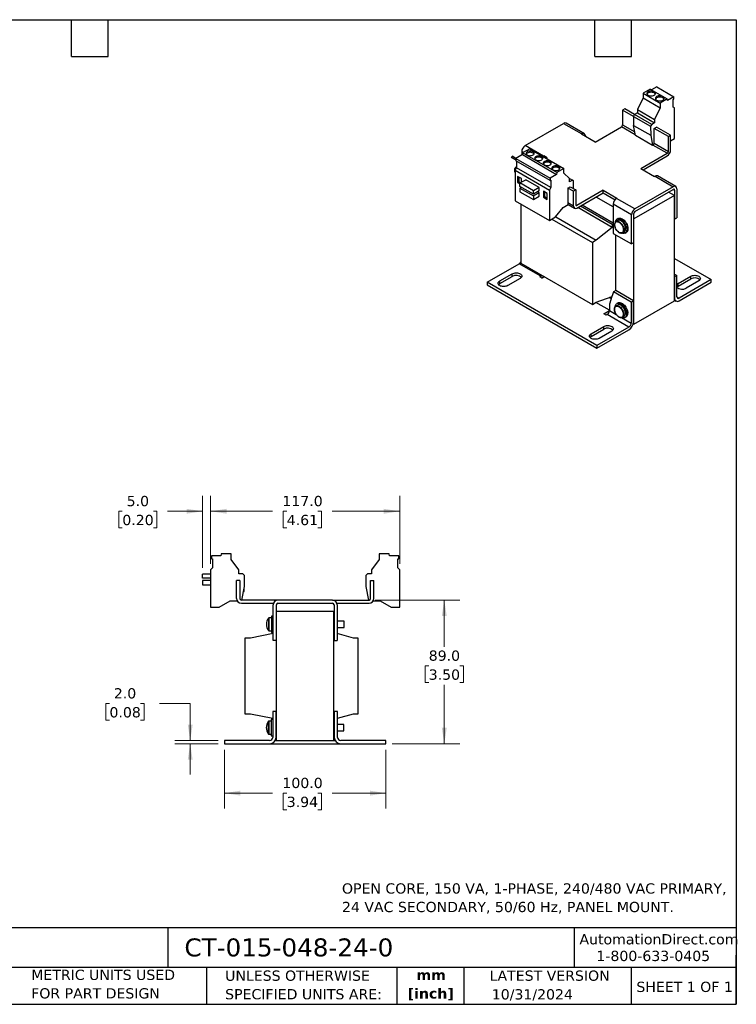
# Model space of a CAD drawing. Header units: millimetres. Extents: x 19 to 819, y 19 to 629.
# Tile 2 of 2: x 376 to 819, y 19 to 629. Entities that reach past the tile are written whole.
import ezdxf

# ---------------------------------------------------------------- set-up
doc = ezdxf.new("R2010")
doc.units = ezdxf.units.MM
doc.header["$LTSCALE"] = 3
doc.linetypes.add('SLD-Solid', pattern=[0])
doc.layers.add('TEXT', color=140, linetype='SLD-Solid', lineweight=25)
doc.styles.add('SLDTEXTSTYLE0', font='VERDANA.TTF')
doc.styles.add('SLDTEXTSTYLE1', font='VERDANAB.TTF')
doc.dimstyles.new('SLDDIMSTYLE0', dxfattribs={"dimtxt": 6.474023, "dimasz": 9.906, "dimexe": 0, "dimexo": 0.0625, "dimgap": 1.618506, "dimtad": 0, "dimtih": 1, "dimtoh": 1, "dimrnd": 1e-09, "dimzin": 4, "dimdsep": 46, "dimtxsty": 'SLDTEXTSTYLE0', "dimsah": 1, "dimcen": 0.09, "dimadec": 0, "dimazin": 1, "dimtfac": 1, "dimtofl": 0, "dimtmove": 0, "dimatfit": 3, "dimfxl": 0, "dimfrac": 2, "dimtolj": 1, "dimtzin": 12, "dimarcsym": 0})
doc.dimstyles.new('SLDDIMSTYLE2', dxfattribs={"dimtxt": 6.474023, "dimasz": 9.906, "dimexe": 0, "dimexo": 0.0625, "dimgap": 1.618506, "dimtad": 0, "dimtih": 1, "dimtoh": 1, "dimrnd": 1e-09, "dimzin": 4, "dimdsep": 46, "dimtxsty": 'SLDTEXTSTYLE0', "dimsah": 1, "dimcen": 0.09, "dimadec": 0, "dimazin": 1, "dimtfac": 1, "dimtmove": 0, "dimatfit": 0, "dimfxl": 0, "dimfrac": 2, "dimtolj": 1, "dimtzin": 12, "dimarcsym": 0})

# ---------------------------------------------------------------- blocks, each defined once
blk = doc.blocks.new('_D_2')
at = {"color": 7, "linetype": 'SLD-Solid', "lineweight": 0}
for p, q in [((502.35, 176.52), (502.35, 140.26)), ((602.35, 176.52), (602.35, 140.26)), ((502.35, 149.79), (532.18, 149.79)), ((540.95, 149.79), (538.78, 149.79)), ((538.78, 149.79), (538.78, 139.5)), ((560.19, 149.79), (562.36, 149.79)), ((562.36, 149.79), (562.36, 139.5)), ((602.35, 149.79), (568.96, 149.79)), ((538.78, 139.5), (540.95, 139.5)), ((562.36, 139.5), (560.19, 139.5))]:
    blk.add_line(p, q, dxfattribs=at)
at = {"color": 7, "linetype": 'SLD-Solid', "lineweight": 18}
for points in [[(502.35, 149.79), (512.26, 148.26), (512.26, 151.31)], [(602.35, 149.79), (592.45, 151.31), (592.45, 148.26)]]:
    blk.add_solid(points, dxfattribs=at)
at = {"color": 7, "linetype": 'SLD-Solid', "lineweight": 18, "char_height": 6.35, "attachment_point": 1, "style": 'SLDTEXTSTYLE0'}
for s, insert in [('100.0', (538.26, 159.3)), ('3.94', (540.95, 147.56))]:
    blk.add_mtext(s, dxfattribs=dict(at, insert=insert))
blk = doc.blocks.new('_D_3')
at = {"color": 7, "linetype": 'SLD-Solid', "lineweight": 0}
for p, q in [((431.24, 205.26), (429.07, 205.26)), ((429.07, 205.26), (429.07, 194.97)), ((450.48, 205.26), (452.66, 205.26)), ((452.66, 205.26), (452.66, 194.97)), ((462.16, 205.26), (481.21, 205.26)), ((481.21, 205.26), (481.21, 182.33)), ((429.07, 194.97), (431.24, 194.97)), ((452.66, 194.97), (450.48, 194.97)), ((498.54, 182.33), (471.68, 182.33)), ((498.54, 180.33), (471.68, 180.33)), ((481.21, 180.33), (481.21, 161.28))]:
    blk.add_line(p, q, dxfattribs=at)
at = {"color": 7, "linetype": 'SLD-Solid', "lineweight": 18}
for points in [[(481.21, 182.33), (482.73, 192.23), (479.68, 192.23)], [(481.21, 180.33), (479.68, 170.42), (482.73, 170.42)]]:
    blk.add_solid(points, dxfattribs=at)
at = {"color": 7, "linetype": 'SLD-Solid', "lineweight": 18, "char_height": 6.35, "attachment_point": 1, "style": 'SLDTEXTSTYLE0'}
for s, insert in [('2.0', (433.94, 214.77)), ('0.08', (431.24, 203.03))]:
    blk.add_mtext(s, dxfattribs=dict(at, insert=insert))
blk = doc.blocks.new('_D_4')
at = {"color": 7, "linetype": 'SLD-Solid', "lineweight": 0}
for p, q in [((595.66, 269.33), (647.96, 269.33)), ((638.43, 269.33), (638.43, 240.32)), ((628.81, 228.59), (626.64, 228.59)), ((626.64, 228.59), (626.64, 218.3)), ((648.05, 228.59), (650.23, 228.59)), ((650.23, 228.59), (650.23, 218.3)), ((626.64, 218.3), (628.81, 218.3)), ((638.43, 180.33), (638.43, 216.85)), ((650.23, 218.3), (648.05, 218.3)), ((606.16, 180.33), (647.96, 180.33))]:
    blk.add_line(p, q, dxfattribs=at)
at = {"color": 7, "linetype": 'SLD-Solid', "lineweight": 18}
for points in [[(638.43, 269.33), (636.91, 259.42), (639.96, 259.42)], [(638.43, 180.33), (639.96, 190.23), (636.91, 190.23)]]:
    blk.add_solid(points, dxfattribs=at)
at = {"color": 7, "linetype": 'SLD-Solid', "lineweight": 18, "char_height": 6.35, "attachment_point": 1, "style": 'SLDTEXTSTYLE0'}
for s, insert in [('89.0', (628.81, 238.1)), ('3.50', (628.81, 226.36))]:
    blk.add_mtext(s, dxfattribs=dict(at, insert=insert))
blk = doc.blocks.new('_D_5')
at = {"color": 7, "linetype": 'SLD-Solid', "lineweight": 0}
for p, q in [((493.85, 291.83), (493.85, 333.83)), ((610.85, 291.83), (610.85, 333.83)), ((493.85, 324.31), (532.18, 324.31)), ((540.95, 324.31), (538.78, 324.31)), ((538.78, 324.31), (538.78, 314.02)), ((560.19, 324.31), (562.36, 324.31)), ((562.36, 324.31), (562.36, 314.02)), ((610.85, 324.31), (568.96, 324.31)), ((538.78, 314.02), (540.95, 314.02)), ((562.36, 314.02), (560.19, 314.02))]:
    blk.add_line(p, q, dxfattribs=at)
at = {"color": 7, "linetype": 'SLD-Solid', "lineweight": 18}
for points in [[(493.85, 324.31), (503.76, 322.78), (503.76, 325.83)], [(610.85, 324.31), (600.95, 325.83), (600.95, 322.78)]]:
    blk.add_solid(points, dxfattribs=at)
at = {"color": 7, "linetype": 'SLD-Solid', "lineweight": 18, "char_height": 6.35, "attachment_point": 1, "style": 'SLDTEXTSTYLE0'}
for s, insert in [('117.0', (538.26, 333.82)), ('4.61', (540.95, 322.08))]:
    blk.add_mtext(s, dxfattribs=dict(at, insert=insert))
blk = doc.blocks.new('_D_6')
at = {"color": 7, "linetype": 'SLD-Solid', "lineweight": 0}
for p, q in [((488.85, 289.22), (488.85, 333.83)), ((493.85, 291.83), (493.85, 333.83)), ((439.19, 324.31), (437.02, 324.31)), ((437.02, 324.31), (437.02, 314.02)), ((458.43, 324.31), (460.6, 324.31)), ((460.6, 324.31), (460.6, 314.02)), ((488.85, 324.31), (467.2, 324.31)), ((493.85, 324.31), (512.9, 324.31)), ((437.02, 314.02), (439.19, 314.02)), ((460.6, 314.02), (458.43, 314.02))]:
    blk.add_line(p, q, dxfattribs=at)
at = {"color": 7, "linetype": 'SLD-Solid', "lineweight": 18}
for points in [[(488.85, 324.31), (478.95, 325.83), (478.95, 322.78)], [(493.85, 324.31), (503.76, 322.78), (503.76, 325.83)]]:
    blk.add_solid(points, dxfattribs=at)
at = {"color": 7, "linetype": 'SLD-Solid', "lineweight": 18, "char_height": 6.35, "attachment_point": 1, "style": 'SLDTEXTSTYLE0'}
for s, insert in [('5.0', (441.88, 333.82)), ('0.20', (439.19, 322.08))]:
    blk.add_mtext(s, dxfattribs=dict(at, insert=insert))

msp = doc.modelspace()

# ---------------------------------------------------------------- linework, layer by layer
for p, q in [((765.803, 585.681), (761.439, 583.162)), ((765.803, 585.681), (776.409, 579.558)), ((769.957, 587.018), (766.722, 585.151)), ((769.957, 587.018), (780.564, 580.895)), ((761.439, 580.304), (758.01, 572.973)), ((761.439, 583.162), (761.439, 580.304)), ((761.439, 583.162), (772.046, 577.039)), ((761.439, 580.304), (772.046, 574.181)), ((776.409, 579.558), (772.046, 577.039)), ((776.571, 578.59), (776.409, 579.558)), ((780.564, 580.895), (776.571, 578.59)), ((780.142, 579.138), (780.564, 579.381)), ((780.142, 574.516), (780.142, 579.138)), ((780.564, 579.381), (780.564, 580.895)), ((750.232, 573.425), (748.817, 572.608)), ((756.242, 569.955), (750.232, 573.425)), ((772.046, 574.181), (768.616, 566.85)), ((772.046, 577.039), (772.046, 574.181)), ((780.991, 574.026), (780.142, 574.516)), ((780.991, 555.164), (780.991, 574.026)), ((755.547, 568.723), (748.817, 572.608)), ((748.817, 572.608), (748.817, 563.463)), ((755.547, 568.752), (756.242, 569.955)), ((755.547, 568.752), (766.154, 562.629)), ((755.547, 568.752), (755.632, 563.181)), ((758.01, 570.976), (756.242, 569.955)), ((766.849, 563.832), (756.242, 569.955)), ((758.01, 572.973), (768.616, 566.85)), ((758.01, 572.973), (758.01, 570.976)), ((758.01, 570.976), (768.616, 564.853)), ((688.466, 550.666), (712.295, 564.422)), ((712.295, 564.422), (723.609, 557.891)), ((725.109, 558.039), (713.795, 564.571)), ((731.847, 552.849), (748.11, 562.238)), ((756.612, 557.33), (748.11, 562.238)), ((748.817, 563.463), (756.309, 559.138)), ((755.632, 563.181), (766.239, 557.058)), ((756.671, 556.975), (755.632, 563.181)), ((766.849, 563.832), (766.154, 562.629)), ((766.154, 562.629), (766.239, 557.058)), ((768.616, 564.853), (766.849, 563.832)), ((768.263, 561.383), (769.677, 562.199)), ((768.263, 552.237), (768.263, 561.383)), ((777.102, 556.28), (768.263, 561.383)), ((768.616, 566.85), (768.616, 564.853)), ((778.516, 557.096), (769.677, 562.199)), ((723.609, 557.891), (723.361, 557.748)), ((731.847, 552.849), (723.361, 557.748)), ((725.73, 556.666), (725.73, 556.38)), ((767.278, 550.852), (756.671, 556.975)), ((766.239, 557.058), (767.278, 550.852)), ((777.102, 556.28), (778.516, 557.096)), ((777.102, 547.135), (777.102, 556.28)), ((778.516, 547.951), (778.516, 557.096)), ((778.516, 553.736), (780.991, 555.164)), ((691.294, 548.792), (686.931, 546.273)), ((699.779, 544.134), (688.466, 550.666)), ((691.294, 548.792), (712.507, 536.545)), ((767.278, 550.852), (767.556, 551.013)), ((776.394, 545.91), (767.556, 551.013)), ((768.263, 552.237), (777.102, 547.135)), ((680.025, 543.432), (680.425, 544.125)), ((680.025, 543.432), (682.776, 541.844)), ((682.776, 541.844), (680.025, 543.432)), ((682.776, 542.768), (680.425, 544.125)), ((686.769, 545.118), (682.776, 542.813)), ((682.776, 542.813), (682.776, 541.299)), ((682.776, 542.813), (703.989, 530.567)), ((686.344, 546.991), (686.344, 544.873)), ((687.26, 546.463), (686.344, 546.991)), ((686.769, 545.118), (686.931, 546.273)), ((686.769, 545.118), (707.982, 532.871)), ((708.144, 534.027), (686.931, 546.273)), ((699.58, 544.008), (699.779, 544.134)), ((699.779, 544.134), (700.027, 544.277)), ((702.148, 543.053), (700.027, 544.277)), ((700.027, 544.277), (700.027, 543.75)), ((702.148, 543.053), (701.692, 542.789)), ((760.131, 536.521), (776.394, 545.91)), ((761.545, 535.705), (776.394, 544.277)), ((682.349, 535.451), (683.198, 536.921)), ((703.989, 529.053), (682.776, 541.299)), ((683.198, 537.712), (682.895, 537.537)), ((683.198, 541.055), (683.198, 536.921)), ((704.411, 524.675), (683.198, 536.921)), ((712.507, 536.545), (708.144, 534.027)), ((712.507, 533.688), (712.507, 536.545)), ((760.131, 536.521), (768.616, 531.623)), ((682.349, 535.451), (703.562, 523.205)), ((682.349, 535.451), (682.349, 516.589)), ((686.168, 530.237), (683.834, 531.584)), ((683.834, 531.584), (683.834, 527.91)), ((684.541, 531.176), (684.541, 528.318)), ((707.982, 532.871), (703.989, 530.567)), ((703.989, 530.567), (703.989, 529.053)), ((708.144, 534.027), (707.982, 532.871)), ((715.937, 530.315), (712.507, 533.688)), ((715.828, 530.422), (717.705, 529.339)), ((768.864, 531.766), (768.616, 531.623)), ((768.864, 531.766), (780.178, 525.234)), ((781.677, 525.383), (770.364, 531.914)), ((683.834, 527.91), (684.541, 528.318)), ((683.834, 527.91), (685.284, 527.073)), ((684.541, 528.318), (685.583, 527.717)), ((685.284, 527.544), (688.819, 529.585)), ((685.284, 525.421), (685.284, 527.544)), ((693.557, 522.768), (685.284, 527.544)), ((693.557, 520.645), (685.284, 525.421)), ((686.274, 524.849), (685.284, 524.278)), ((685.284, 524.278), (685.284, 522.155)), ((685.284, 524.278), (693.557, 519.502)), ((686.168, 528.054), (686.168, 530.237)), ((697.092, 524.809), (688.819, 529.585)), ((697.092, 524.809), (693.557, 522.768)), ((697.092, 522.686), (697.092, 524.809)), ((704.411, 524.675), (703.562, 523.205)), ((703.989, 529.053), (704.411, 529.296)), ((704.411, 529.296), (704.411, 524.675)), ((714.876, 524.44), (716.29, 525.256)), ((714.876, 524.44), (714.876, 515.295)), ((718.412, 522.399), (714.876, 524.44)), ((715.937, 528.319), (715.937, 530.315)), ((717.705, 529.339), (715.937, 528.319)), ((716.29, 525.256), (719.826, 523.215)), ((718.4, 528.938), (717.705, 529.339)), ((718.327, 524.081), (718.4, 528.938)), ((780.178, 525.234), (756.348, 511.478)), ((685.284, 522.155), (693.557, 517.379)), ((693.557, 520.645), (693.557, 522.768)), ((697.092, 522.686), (693.557, 520.645)), ((697.092, 521.543), (693.557, 519.502)), ((693.557, 519.502), (693.557, 517.379)), ((693.557, 517.379), (697.092, 519.42)), ((696.774, 521.726), (696.774, 522.502)), ((696.774, 521.726), (697.092, 521.543)), ((697.092, 519.42), (697.092, 521.543)), ((702.078, 521.052), (699.744, 522.399)), ((699.744, 522.399), (699.744, 518.725)), ((699.744, 518.725), (700.451, 519.133)), ((699.744, 518.725), (702.078, 517.378)), ((700.451, 521.991), (700.451, 519.133)), ((700.451, 519.133), (702.078, 518.194)), ((702.078, 517.378), (702.078, 521.052)), ((703.562, 523.205), (703.562, 504.343)), ((719.826, 523.215), (718.412, 522.399)), ((718.412, 513.254), (718.412, 522.399)), ((719.826, 523.215), (719.826, 514.07)), ((736.797, 523.051), (720.533, 513.662)), ((720.533, 512.029), (736.797, 521.417)), ((742.913, 512.783), (732.377, 518.866)), ((736.797, 523.051), (745.282, 518.152)), ((736.797, 521.417), (736.797, 523.051)), ((736.797, 521.417), (744.089, 517.207)), ((780.814, 519.886), (755.712, 505.395)), ((756.348, 509.845), (780.178, 523.601)), ((780.814, 519.886), (777.278, 521.927)), ((780.177, 523.601), (780.885, 523.193)), ((780.814, 454.562), (780.814, 519.886)), ((780.885, 523.193), (780.885, 505.229)), ((782.299, 524.009), (782.299, 506.046)), ((682.349, 516.589), (703.562, 504.343)), ((685.849, 514.568), (685.849, 477.954)), ((707.31, 506.506), (712.104, 512.47)), ((712.104, 512.47), (715.16, 514.234)), ((718.412, 513.254), (714.876, 515.295)), ((715.058, 514.175), (719.033, 511.88)), ((719.826, 514.07), (720.533, 513.662)), ((742.418, 500.085), (721.131, 512.374)), ((722.758, 513.313), (742.418, 501.964)), ((742.913, 502.739), (723.677, 513.844)), ((754.227, 507.804), (742.913, 514.335)), ((742.913, 514.335), (742.913, 496.371)), ((745.034, 518.009), (745.282, 518.152)), ((756.348, 511.478), (745.034, 518.009)), ((703.562, 504.343), (707.31, 506.506)), ((707.427, 506.651), (732.519, 492.166)), ((754.227, 489.84), (754.227, 507.804)), ((755.641, 490.656), (755.641, 508.62)), ((780.885, 505.229), (782.299, 506.046)), ((705.09, 505.225), (730.114, 490.778)), ((742.418, 500.085), (732.519, 492.166)), ((742.418, 501.964), (742.913, 502.249)), ((742.418, 501.964), (742.418, 500.085)), ((745.863, 504.327), (744.771, 503.696)), ((746.07, 505.601), (745.363, 505.193)), ((755.712, 505.395), (755.641, 505.436)), ((755.712, 440.071), (755.712, 505.395)), ((780.885, 505.229), (780.814, 505.27)), ((742.913, 496.371), (754.227, 489.84)), ((744.398, 495.514), (744.398, 460.891)), ((748.77, 496.768), (749.863, 497.398)), ((750.363, 496.532), (751.07, 496.941)), ((732.519, 492.166), (730.114, 490.778)), ((730.114, 490.778), (730.114, 452.401)), ((755.641, 490.656), (754.227, 489.84)), ((665.025, 466.094), (684.824, 477.523)), ((698.259, 469.768), (684.824, 477.523)), ((685.849, 477.954), (730.114, 452.401)), ((780.814, 480.891), (803.618, 467.727)), ((672.729, 466.871), (680.507, 471.362)), ((672.729, 465.238), (680.507, 469.729)), ((680.507, 469.729), (680.507, 471.362)), ((697.552, 469.359), (698.259, 469.768)), ((700.559, 469.462), (698.966, 468.543)), ((780.814, 471.097), (782.405, 470.178)), ((780.814, 469.464), (780.991, 469.362)), ((782.405, 470.178), (780.991, 469.362)), ((782.405, 457.113), (782.405, 470.178)), ((783.186, 465.316), (790.964, 469.806)), ((790.964, 468.173), (790.964, 469.806)), ((732.907, 426.906), (665.025, 466.094)), ((665.025, 466.094), (665.025, 464.461)), ((665.025, 464.461), (732.907, 425.273)), ((672.729, 465.238), (672.729, 466.871)), ((685.457, 468.504), (677.679, 464.014)), ((698.966, 468.543), (697.552, 469.359)), ((780.991, 469.362), (780.991, 456.297)), ((783.186, 463.683), (790.964, 468.173)), ((783.186, 463.683), (783.186, 465.316)), ((803.618, 467.727), (783.819, 456.297)), ((783.819, 454.664), (803.618, 466.093)), ((795.914, 466.949), (788.136, 462.459)), ((803.618, 466.093), (803.618, 467.727)), ((732.519, 453.789), (742.312, 457.261)), ((742.191, 457.218), (740.686, 452.624)), ((743.16, 460.177), (742.312, 457.587)), ((742.312, 457.261), (742.312, 457.587)), ((744.575, 460.994), (743.16, 460.177)), ((754.121, 453.85), (743.16, 460.177)), ((755.535, 454.666), (744.575, 460.994)), ((730.114, 452.401), (732.519, 453.789)), ((740.686, 448.745), (732.234, 453.624)), ((741.732, 455.817), (740.403, 456.584)), ((740.686, 452.624), (740.686, 448.541)), ((745.757, 452.006), (744.665, 451.376)), ((744.665, 451.376), (744.741, 451.417)), ((745.964, 453.28), (745.257, 452.872)), ((755.535, 454.666), (754.121, 453.85)), ((754.121, 453.85), (754.121, 440.785)), ((755.535, 441.602), (755.535, 454.666)), ((755.712, 440.071), (780.814, 454.562)), ((780.991, 456.297), (780.814, 456.399)), ((780.814, 455.046), (781.819, 454.466)), ((782.405, 457.113), (783.819, 456.297)), ((737.15, 446.5), (740.686, 448.541)), ((738.564, 445.684), (737.15, 446.5)), ((739.271, 446.092), (738.564, 445.684)), ((752.706, 438.336), (739.271, 446.092)), ((740.686, 448.541), (744.907, 446.104)), ((748.664, 444.447), (749.756, 445.078)), ((748.104, 444.259), (754.121, 440.785)), ((748.706, 444.473), (748.664, 444.447)), ((750.256, 444.212), (750.964, 444.62)), ((755.337, 440.287), (755.712, 440.071)), ((729.305, 434.211), (737.083, 438.701)), ((729.305, 432.578), (737.083, 437.068)), ((729.305, 432.578), (729.305, 434.211)), ((752.706, 438.336), (732.907, 426.906)), ((732.907, 425.273), (752.706, 436.703)), ((742.033, 435.844), (734.254, 431.354)), ((737.083, 437.068), (737.083, 438.701)), ((732.907, 426.906), (732.907, 425.273)), ((494.458, 296.729), (494.458, 294.875)), ((500.104, 296.729), (494.458, 296.729)), ((494.458, 294.875), (495.054, 294.875)), ((495.054, 294.875), (495.054, 289.215)), ((500.333, 298.029), (500.104, 296.729)), ((506.504, 298.029), (500.333, 298.029)), ((506.504, 294.529), (506.504, 298.029)), ((511.354, 287.975), (506.504, 294.529)), ((598.204, 294.529), (593.354, 287.975)), ((598.204, 298.029), (598.204, 294.529)), ((604.375, 298.029), (598.204, 298.029)), ((604.604, 296.729), (604.375, 298.029)), ((610.25, 296.729), (604.604, 296.729)), ((609.654, 294.875), (610.25, 294.875)), ((609.654, 289.215), (609.654, 294.875)), ((610.25, 294.875), (610.25, 296.729)), ((495.054, 289.215), (493.854, 288.015)), ((493.854, 288.015), (493.854, 264.915)), ((511.354, 285.529), (511.354, 287.975)), ((593.354, 287.975), (593.354, 285.529)), ((610.854, 288.015), (609.654, 289.215)), ((610.854, 264.915), (610.854, 288.015)), ((488.854, 282.805), (488.854, 285.405)), ((493.854, 285.405), (488.854, 285.405)), ((493.854, 282.805), (488.854, 282.805)), ((488.854, 281.405), (488.854, 278.805)), ((493.854, 281.405), (488.854, 281.405)), ((509.854, 270.329), (509.854, 281.529)), ((511.854, 281.529), (509.854, 281.529)), ((513.854, 285.529), (511.354, 285.529)), ((511.854, 281.529), (511.854, 270.329)), ((514.837, 284.546), (513.854, 285.529)), ((514.717, 277.664), (514.837, 284.546)), ((590.854, 285.529), (589.871, 284.546)), ((589.871, 284.546), (589.991, 277.664)), ((593.354, 285.529), (590.854, 285.529)), ((592.854, 270.329), (592.854, 281.529)), ((592.854, 281.529), (594.854, 281.529)), ((594.854, 270.329), (594.854, 281.529)), ((488.854, 278.805), (493.854, 278.805)), ((513.247, 269.329), (514.717, 277.664)), ((514.164, 274.529), (514.554, 274.529)), ((514.554, 274.529), (514.554, 276.741)), ((589.991, 277.664), (591.461, 269.329)), ((499.154, 264.915), (505.933, 268.829)), ((505.933, 268.829), (510.256, 268.829)), ((535.504, 269.329), (512.854, 269.329)), ((569.204, 269.329), (535.504, 269.329)), ((569.204, 269.329), (591.854, 269.329)), ((594.452, 268.829), (598.775, 268.829)), ((598.775, 268.829), (605.554, 264.915)), ((493.854, 264.915), (499.154, 264.915)), ((512.854, 267.329), (532.675, 267.329)), ((532.504, 244.329), (532.504, 266.329)), ((534.504, 244.329), (534.504, 266.329)), ((534.604, 182.328), (534.604, 262.329)), ((570.104, 262.329), (534.604, 262.329)), ((535.504, 267.329), (569.204, 267.329)), ((570.104, 182.328), (570.104, 262.329)), ((570.204, 266.329), (570.204, 244.329)), ((572.032, 267.329), (591.854, 267.329)), ((572.204, 266.329), (572.204, 244.329)), ((605.554, 264.915), (610.854, 264.915)), ((529.669, 258.183), (529.669, 254.329)), ((531.504, 258.329), (529.959, 258.329)), ((529.959, 258.329), (529.959, 250.329)), ((532.504, 259.329), (531.504, 259.329)), ((531.504, 259.329), (531.504, 249.329)), ((534.604, 256.579), (534.504, 256.579)), ((570.204, 256.329), (570.104, 256.329)), ((576.504, 256.329), (572.204, 256.329)), ((576.504, 252.329), (576.504, 256.329)), ((529.669, 254.329), (529.669, 250.476)), ((529.959, 250.329), (531.504, 250.329)), ((534.504, 252.079), (534.604, 252.079)), ((570.104, 252.329), (570.204, 252.329)), ((572.204, 252.329), (576.504, 252.329)), ((515.104, 245.828), (515.104, 198.828)), ((518.504, 245.828), (515.104, 245.828)), ((532.504, 248.528), (518.504, 245.828)), ((531.504, 249.329), (532.504, 249.329)), ((534.504, 244.329), (532.504, 244.329)), ((534.604, 245.828), (534.504, 245.828)), ((570.204, 245.828), (570.104, 245.828)), ((570.204, 244.329), (572.204, 244.329)), ((582.204, 245.828), (572.204, 248.528)), ((585.096, 245.828), (582.204, 245.828)), ((585.096, 198.828), (585.096, 245.828)), ((515.104, 198.828), (518.504, 198.828)), ((518.504, 198.828), (532.354, 196.157)), ((532.354, 195.328), (531.354, 195.328)), ((531.354, 195.328), (531.354, 190.328)), ((532.354, 200.328), (532.354, 184.328)), ((534.354, 200.328), (532.354, 200.328)), ((534.354, 184.328), (534.354, 200.328)), ((534.354, 195.4), (534.504, 195.828)), ((534.504, 195.828), (534.504, 198.828)), ((534.604, 198.828), (534.504, 198.828)), ((570.204, 198.828), (570.104, 198.828)), ((570.204, 198.828), (570.204, 195.828)), ((570.204, 195.828), (570.354, 195.4)), ((570.354, 200.328), (570.354, 184.328)), ((572.354, 200.328), (570.354, 200.328)), ((572.354, 184.328), (572.354, 200.328)), ((572.354, 196.169), (582.204, 198.828)), ((582.204, 198.828), (585.096, 198.828)), ((529.519, 194.182), (529.519, 190.328)), ((529.519, 190.328), (529.519, 186.475)), ((531.354, 194.328), (529.809, 194.328)), ((529.809, 194.328), (529.809, 190.328)), ((529.809, 190.328), (529.809, 186.328)), ((531.354, 190.328), (531.354, 185.328)), ((534.604, 192.578), (534.354, 192.578)), ((570.354, 192.328), (570.104, 192.328)), ((576.354, 192.328), (572.354, 192.328)), ((576.354, 190.328), (576.354, 192.328)), ((576.354, 188.328), (576.354, 190.328)), ((529.809, 186.328), (531.354, 186.328)), ((531.354, 185.328), (532.354, 185.328)), ((534.354, 188.078), (534.604, 188.078)), ((570.104, 188.328), (570.354, 188.328)), ((572.354, 188.328), (576.354, 188.328)), ((502.354, 182.328), (502.354, 180.328)), ((530.354, 182.328), (502.354, 182.328)), ((502.354, 180.328), (530.354, 180.328)), ((530.354, 180.328), (574.354, 180.328)), ((533.818, 182.328), (534.604, 182.328)), ((534.604, 182.328), (570.104, 182.328)), ((570.104, 182.328), (570.89, 182.328)), ((602.354, 182.328), (574.354, 182.328)), ((574.354, 180.328), (602.354, 180.328)), ((602.354, 180.328), (602.354, 182.328))]:
    msp.add_line(p, q)
at = {"flags": 128}
for points in [[(764.55, 581.897), (765.023, 581.679), (765.568, 581.528), (766.157, 581.45), (766.762, 581.45), (767.351, 581.528), (767.896, 581.679), (768.369, 581.897), (768.746, 582.17), (769.008, 582.484), (769.143, 582.825), (769.143, 583.174), (769.008, 583.514), (768.746, 583.828), (768.369, 584.101), (767.896, 584.319), (767.351, 584.47), (766.762, 584.548), (766.157, 584.548), (765.568, 584.47), (765.023, 584.319), (764.55, 584.101), (764.173, 583.828), (763.911, 583.514), (763.777, 583.174), (763.777, 582.825), (763.911, 582.484), (764.173, 582.17), (764.55, 581.897)], [(769.065, 582.591), (769.008, 582.697), (768.746, 583.012), (768.369, 583.285), (767.896, 583.502), (767.351, 583.654), (766.762, 583.731), (766.157, 583.731), (765.568, 583.654), (765.023, 583.502), (764.55, 583.285), (764.173, 583.012), (763.911, 582.697), (763.854, 582.591)], [(769.854, 578.835), (770.326, 578.618), (770.871, 578.466), (771.461, 578.389), (772.065, 578.389), (772.655, 578.466), (773.199, 578.618), (773.672, 578.835), (774.049, 579.108), (774.311, 579.423), (774.446, 579.763), (774.446, 580.112), (774.311, 580.452), (774.049, 580.767), (773.672, 581.04), (773.199, 581.257), (772.655, 581.409), (772.065, 581.486), (771.461, 581.486), (770.871, 581.409), (770.326, 581.257), (769.854, 581.04), (769.477, 580.767), (769.214, 580.452), (769.08, 580.112), (769.08, 579.763), (769.214, 579.423), (769.477, 579.108), (769.854, 578.835)], [(774.369, 579.529), (774.311, 579.636), (774.049, 579.95), (773.672, 580.223), (773.199, 580.441), (772.655, 580.592), (772.065, 580.67), (771.461, 580.67), (770.871, 580.592), (770.326, 580.441), (769.854, 580.223), (769.477, 579.95), (769.214, 579.636), (769.157, 579.529)], [(689.809, 544.873), (690.265, 544.665), (690.791, 544.523), (691.359, 544.456), (691.939, 544.465), (692.5, 544.552), (693.011, 544.711), (693.445, 544.934), (693.778, 545.208), (693.992, 545.52), (694.076, 545.851), (694.025, 546.185), (693.843, 546.503), (693.538, 546.788), (693.128, 547.025), (692.634, 547.201), (692.083, 547.307), (691.504, 547.336), (690.93, 547.287), (690.391, 547.164), (689.915, 546.971), (689.529, 546.721), (689.254, 546.426), (689.103, 546.103), (689.087, 545.768), (689.204, 545.439), (689.449, 545.136), (689.809, 544.873)], [(695.113, 541.811), (695.568, 541.603), (696.094, 541.462), (696.662, 541.394), (697.243, 541.404), (697.803, 541.491), (698.314, 541.65), (698.748, 541.872), (699.081, 542.147), (699.295, 542.458), (699.379, 542.79), (699.329, 543.124), (699.146, 543.442), (698.841, 543.727), (698.431, 543.964), (697.937, 544.14), (697.386, 544.245), (696.808, 544.274), (696.233, 544.226), (695.694, 544.102), (695.218, 543.91), (694.832, 543.66), (694.557, 543.365), (694.407, 543.041), (694.39, 542.706), (694.507, 542.378), (694.753, 542.074), (695.113, 541.811)], [(682.349, 534.119), (682.174, 534.75), (682.079, 535.397), (682.079, 536), (682.174, 536.537), (682.363, 536.99), (682.638, 537.344), (682.989, 537.587), (683.198, 537.666)], [(700.416, 538.75), (700.871, 538.542), (701.397, 538.4), (701.966, 538.333), (702.546, 538.342), (703.107, 538.429), (703.618, 538.588), (704.051, 538.811), (704.384, 539.085), (704.598, 539.397), (704.683, 539.728), (704.632, 540.062), (704.449, 540.38), (704.145, 540.665), (703.734, 540.902), (703.24, 541.078), (702.689, 541.184), (702.111, 541.213), (701.537, 541.164), (700.997, 541.041), (700.522, 540.848), (700.136, 540.598), (699.86, 540.303), (699.71, 539.979), (699.693, 539.645), (699.811, 539.316), (700.056, 539.013), (700.416, 538.75)], [(705.719, 535.688), (706.174, 535.48), (706.701, 535.339), (707.269, 535.271), (707.849, 535.281), (708.41, 535.368), (708.921, 535.527), (709.354, 535.749), (709.687, 536.024), (709.902, 536.335), (709.986, 536.667), (709.935, 537.001), (709.753, 537.319), (709.448, 537.604), (709.038, 537.841), (708.543, 538.017), (707.992, 538.122), (707.414, 538.151), (706.84, 538.103), (706.3, 537.979), (705.825, 537.787), (705.439, 537.537), (705.164, 537.242), (705.013, 536.918), (704.996, 536.583), (705.114, 536.255), (705.359, 535.951), (705.719, 535.688)], [(749.29, 498.541), (749.241, 497.974), (749.095, 497.484), (748.858, 497.089), (748.537, 496.804), (748.146, 496.638), (747.697, 496.598), (747.208, 496.685), (746.695, 496.896), (746.178, 497.223), (745.674, 497.655), (745.203, 498.175), (744.781, 498.766), (744.424, 499.405), (744.144, 500.07), (743.951, 500.737), (743.853, 501.381), (743.853, 501.979), (743.951, 502.509), (744.144, 502.954), (744.424, 503.295), (744.781, 503.522), (745.203, 503.625), (745.674, 503.602), (746.178, 503.452), (746.695, 503.182), (747.208, 502.801), (747.697, 502.322), (748.146, 501.764), (748.537, 501.147), (748.858, 500.492), (749.095, 499.823), (749.241, 499.165), (749.29, 498.541)], [(744.354, 503.392), (744.435, 503.843), (744.625, 504.372), (744.903, 504.804), (745.262, 505.129), (745.691, 505.338), (746.18, 505.425), (746.715, 505.387), (747.281, 505.226), (747.863, 504.945), (748.445, 504.554), (749.011, 504.061), (749.545, 503.482), (750.034, 502.831), (750.464, 502.126), (750.823, 501.387), (751.1, 500.634), (751.29, 499.886), (751.386, 499.166), (751.386, 498.491), (751.29, 497.882), (751.1, 497.354), (750.823, 496.921), (750.464, 496.596), (750.034, 496.387), (749.545, 496.301), (749.011, 496.338), (748.445, 496.5), (748.275, 496.57)], [(744.8, 503.713), (744.865, 503.746), (745.281, 503.869), (745.749, 503.868), (746.251, 503.743), (746.77, 503.498), (747.29, 503.143), (747.792, 502.688), (748.259, 502.149), (748.676, 501.546), (749.028, 500.897), (749.302, 500.226), (749.491, 499.555), (749.587, 498.908), (749.587, 498.305), (749.491, 497.768), (749.302, 497.315), (749.028, 496.961), (748.775, 496.771)], [(749.863, 497.398), (750.12, 497.591), (750.395, 497.945), (750.583, 498.398), (750.679, 498.935), (750.679, 499.538), (750.583, 500.186), (750.395, 500.857), (750.12, 501.528), (749.768, 502.176), (749.352, 502.78), (748.884, 503.318), (748.382, 503.773), (747.863, 504.129), (747.343, 504.373), (746.841, 504.498), (746.374, 504.499), (745.957, 504.376), (745.863, 504.327)], [(746.07, 505.601), (746.398, 505.746), (746.887, 505.833), (747.422, 505.795), (747.988, 505.634), (748.57, 505.354), (749.152, 504.962), (749.718, 504.47), (750.253, 503.89), (750.741, 503.239), (751.171, 502.534), (751.53, 501.795), (751.808, 501.042), (751.997, 500.295), (752.093, 499.574), (752.093, 498.9), (751.997, 498.29), (751.808, 497.762), (751.53, 497.329), (751.171, 497.004), (751.07, 496.941)], [(680.507, 471.362), (681.038, 471.613), (681.643, 471.8), (682.299, 471.915), (682.982, 471.953), (683.665, 471.915), (684.322, 471.8), (684.927, 471.613), (685.457, 471.362), (685.892, 471.055), (686.216, 470.706), (686.415, 470.327), (686.482, 469.933), (686.415, 469.539), (686.216, 469.16), (685.892, 468.81), (685.457, 468.504)], [(790.964, 469.806), (791.495, 470.058), (792.1, 470.244), (792.756, 470.359), (793.439, 470.398), (794.122, 470.359), (794.779, 470.244), (795.384, 470.058), (795.914, 469.806), (796.349, 469.5), (796.673, 469.151), (796.872, 468.772), (796.939, 468.378), (796.872, 467.983), (796.673, 467.604), (796.349, 467.255), (795.914, 466.949)], [(677.679, 464.014), (677.148, 463.763), (676.543, 463.576), (675.887, 463.461), (675.204, 463.422), (674.521, 463.461), (673.865, 463.576), (673.259, 463.763), (672.729, 464.014), (672.294, 464.32), (671.97, 464.669), (671.771, 465.048), (671.704, 465.443), (671.771, 465.837), (671.97, 466.216), (672.294, 466.565), (672.729, 466.871)], [(672.003, 464.626), (672.294, 464.932), (672.729, 465.238)], [(782.46, 463.071), (782.751, 463.377), (783.186, 463.683)], [(749.184, 446.22), (749.135, 445.653), (748.989, 445.163), (748.752, 444.769), (748.431, 444.483), (748.04, 444.318), (747.591, 444.278), (747.102, 444.364), (746.589, 444.575), (746.072, 444.903), (745.568, 445.334), (745.097, 445.855), (744.675, 446.445), (744.318, 447.085), (744.038, 447.749), (743.845, 448.416), (743.747, 449.06), (743.747, 449.658), (743.845, 450.189), (744.038, 450.633), (744.318, 450.975), (744.675, 451.201), (745.097, 451.305), (745.568, 451.281), (746.072, 451.131), (746.589, 450.861), (747.102, 450.48), (747.591, 450.002), (748.04, 449.444), (748.431, 448.826), (748.752, 448.171), (748.989, 447.502), (749.135, 446.844), (749.184, 446.22)], [(744.243, 451.028), (744.269, 451.227), (744.413, 451.798), (744.647, 452.28), (744.967, 452.66), (745.362, 452.928), (745.823, 453.076), (746.336, 453.101), (746.889, 453.001), (747.465, 452.779), (748.049, 452.442), (748.625, 451.999), (749.177, 451.461), (749.69, 450.844), (750.151, 450.163), (750.547, 449.439), (750.866, 448.69), (751.101, 447.937), (751.244, 447.201), (751.292, 446.501)], [(744.741, 451.417), (744.96, 451.502), (745.404, 451.563), (745.89, 451.5), (746.403, 451.314), (746.925, 451.013), (747.438, 450.606), (747.925, 450.107), (748.369, 449.534), (748.755, 448.905), (749.069, 448.243), (749.302, 447.569), (749.445, 446.907), (749.493, 446.279)], [(750.585, 446.909), (750.537, 447.537), (750.394, 448.199), (750.161, 448.873), (749.847, 449.536), (749.461, 450.164), (749.017, 450.738), (748.531, 451.237), (748.018, 451.644), (747.496, 451.945), (746.983, 452.13), (746.496, 452.194), (746.052, 452.132), (745.757, 452.006)], [(745.964, 453.28), (746.069, 453.336), (746.53, 453.484), (747.044, 453.509), (747.596, 453.409), (748.172, 453.188), (748.756, 452.85), (749.332, 452.407), (749.884, 451.869), (750.398, 451.252), (750.858, 450.572), (751.254, 449.847), (751.573, 449.098), (751.808, 448.345), (751.951, 447.609), (751.999, 446.909)], [(751.292, 446.501), (751.244, 445.857), (751.101, 445.286), (750.866, 444.804), (750.547, 444.424), (750.151, 444.156), (749.69, 444.008), (749.177, 443.983), (748.625, 444.083), (748.217, 444.228)], [(737.083, 438.701), (737.613, 438.952), (738.218, 439.139), (738.875, 439.254), (739.558, 439.293), (740.241, 439.254), (740.897, 439.139), (741.502, 438.952), (742.033, 438.701), (742.468, 438.395), (742.791, 438.046), (742.991, 437.667), (743.058, 437.272), (742.991, 436.878), (742.791, 436.499), (742.468, 436.15), (742.033, 435.844)], [(734.254, 431.354), (733.724, 431.102), (733.119, 430.916), (732.462, 430.801), (731.78, 430.762), (731.097, 430.801), (730.44, 430.916), (729.835, 431.102), (729.305, 431.354), (728.869, 431.66), (728.546, 432.009), (728.347, 432.388), (728.28, 432.782), (728.347, 433.176), (728.546, 433.555), (728.869, 433.905), (729.305, 434.211)], [(728.578, 431.966), (728.869, 432.272), (729.305, 432.578)]]:
    msp.add_lwpolyline(points, dxfattribs=at)
for centre, radius, start, end in [((713.174, 563.195), 1.509, 65.692881, 125.617577), ((747.282, 563.533), 1.537, 302.605478, 357.394522), ((724.437, 556.876), 1.31, 350.785963, 129.203285), ((690.95, 546.782), 4.61, 122.605478, 177.394522), ((766.728, 552.307), 1.537, 302.605478, 357.394522), ((691.577, 543.45), 3.145, 40.315593, 139.684407), ((696.88, 540.389), 3.145, 40.315593, 139.684407), ((773.91, 548.161), 4.61, 302.605478, 357.394522), ((775.566, 547.205), 1.537, 302.605478, 357.394522), ((702.184, 537.327), 3.145, 40.315593, 139.684407), ((707.487, 534.266), 3.145, 40.315593, 139.684407), ((769.743, 530.539), 1.509, 65.692881, 125.617577), ((781.006, 524.219), 1.31, 350.785963, 129.203285), ((780.454, 523.263), 0.437, 350.785963, 129.203285), ((716.716, 515.219), 1.841, 177.648792, 212.347157), ((719.705, 513.044), 1.31, 170.785963, 309.203285), ((720.257, 514), 0.437, 170.785963, 309.203285), ((747.519, 514.125), 4.61, 122.605478, 177.394522), ((758.832, 507.594), 4.61, 122.605478, 177.394522), ((757.176, 508.55), 1.537, 122.605478, 177.394522), ((683.231, 480.036), 2.975, 302.376277, 331.659557), ((682.927, 465.54), 4.837, 47.678695, 120.010575), ((696.897, 472.015), 2.628, 301.214781, 321.689528), ((694.878, 473.259), 6.162, 310.667723, 325.837645), ((784.241, 463.331), 2.248, 117.971998, 144.745151), ((793.384, 463.984), 4.837, 47.678695, 120.010575), ((785.705, 466.425), 4.652, 224.806248, 301.505842), ((782.715, 456.017), 1.747, 170.785963, 309.203285), ((783.267, 456.974), 0.873, 170.785963, 309.203285), ((737.615, 448.681), 3.074, 302.605478, 357.394522), ((747.55, 446.05), 1.956, 306.24086, 6.700425), ((748.604, 446.702), 1.991, 305.345529, 5.966651), ((749.543, 446.642), 2.471, 305.097729, 6.214452), ((749.394, 441.881), 6.147, 302.605478, 357.394522), ((751.05, 440.925), 3.074, 302.605478, 357.394522), ((739.502, 432.879), 4.837, 47.678695, 120.010575), ((512.854, 270.329), 3, 180, 270), ((512.854, 270.329), 1, 180, 270), ((535.504, 266.329), 3, 90, 180), ((569.204, 266.329), 3, 0, 90), ((591.854, 270.329), 1, 270, 0), ((591.854, 270.329), 3, 270, 0), ((535.504, 266.329), 1, 90, 180), ((569.204, 266.329), 1, 0, 90), ((534.904, 254.329), 6.5, 143.641632, 216.358368), ((529.959, 257.969), 0.36, 90, 143.641632), ((529.959, 250.689), 0.36, 216.358368, 270), ((534.754, 190.328), 6.5, 143.641632, 216.358368), ((529.809, 193.968), 0.36, 90, 143.641632), ((529.809, 186.688), 0.36, 216.358368, 270), ((530.354, 184.328), 2, 270, 0), ((530.354, 184.328), 4, 270, 0), ((574.354, 184.328), 4, 180, 270), ((574.354, 184.328), 2, 180, 270)]:
    msp.add_arc(centre, radius, start, end)
for points, knots in [([(744.812, 503.705), (744.762, 503.681), (744.575, 503.593), (744.326, 503.34), (744.082, 502.967), (743.925, 502.539), (743.841, 502.067), (743.829, 501.569), (743.879, 501.066), (743.982, 500.58), (744.097, 500.186), (744.187, 499.958), (744.217, 499.88)], [0, 0, 0, 0, 0.0470575, 0.1748238, 0.2929816, 0.4116629, 0.5289798, 0.6435965, 0.7541339, 0.8569807, 0.9511535, 1, 1, 1, 1]), ([(744.941, 498.536), (744.967, 498.495), (745.043, 498.375), (745.226, 498.145), (745.484, 497.84), (745.81, 497.518), (746.162, 497.223), (746.539, 496.968), (746.93, 496.765), (747.33, 496.621), (747.733, 496.545), (748.132, 496.548), (748.488, 496.619), (748.686, 496.733), (748.771, 496.781)], [0, 0, 0, 0, 0.0258218, 0.0764524, 0.1597927, 0.2451593, 0.3356328, 0.4288797, 0.5241786, 0.6211151, 0.7195284, 0.8197212, 0.9227737, 1, 1, 1, 1]), ([(744.761, 451.412), (744.692, 451.38), (744.486, 451.285), (744.219, 451.02), (743.976, 450.646), (743.818, 450.218), (743.735, 449.746), (743.723, 449.248), (743.773, 448.745), (743.876, 448.259), (743.991, 447.865), (744.081, 447.637), (744.111, 447.56)], [0, 0, 0, 0, 0.0635796, 0.1891307, 0.3052399, 0.4218635, 0.5371464, 0.6497758, 0.7583967, 0.8594604, 0.9520004, 1, 1, 1, 1]), ([(744.835, 446.215), (744.861, 446.175), (744.937, 446.054), (745.12, 445.824), (745.378, 445.52), (745.704, 445.197), (746.056, 444.903), (746.433, 444.648), (746.824, 444.444), (747.224, 444.3), (747.627, 444.224), (748.026, 444.227), (748.399, 444.304), (748.611, 444.426), (748.71, 444.484)], [0, 0, 0, 0, 0.025481, 0.0754433, 0.1576835, 0.2419233, 0.3312027, 0.4232188, 0.5172599, 0.6129169, 0.7100312, 0.8089016, 0.9105938, 1, 1, 1, 1])]:
    msp.add_open_spline(points, degree=3, knots=knots)
at = {"layer": 'TEXT'}
for p, q in [((19.05, 628.65), (819.15, 628.65)), ((407.67, 605.79), (407.67, 628.65)), ((430.53, 605.79), (430.53, 628.65)), ((731.52, 605.79), (731.52, 628.65)), ((754.38, 605.79), (754.38, 628.65)), ((819.15, 628.65), (819.15, 19.05)), ((407.67, 605.79), (430.53, 605.79)), ((731.52, 605.79), (754.38, 605.79)), ((819.15, 66.378), (19.05, 66.378)), ((467.277, 66.378), (467.277, 41.91)), ((718.726, 66.378), (718.726, 41.91)), ((819.15, 19.05), (819.15, 49.53)), ((819.15, 41.91), (19.05, 41.91)), ((491.341, 41.91), (491.341, 19.05)), ((609.073, 41.91), (609.073, 19.05)), ((650.436, 41.91), (650.436, 19.05)), ((754.046, 41.91), (754.046, 19.05)), ((19.05, 19.05), (819.15, 19.05))]:
    msp.add_line(p, q, dxfattribs=at)

# ---------------------------------------------------------------- texts
at = {"color": 7, "linetype": 'Continuous', "lineweight": 0, "char_height": 6.35, "attachment_point": 1, "style": 'SLDTEXTSTYLE0'}
for s, insert in [('OPEN CORE, 150 VA, 1-PHASE, 240/480 VAC PRIMARY, ', (575.114, 93.954)), ('24 VAC SECONDARY, 50/60 Hz, PANEL MOUNT.', (575.114, 82.487))]:
    msp.add_mtext(s, dxfattribs=dict(at, insert=insert))
at = {"color": 179, "linetype": 'SLD-Solid', "lineweight": 18, "char_height": 6.35, "attachment_point": 1, "style": 'SLDTEXTSTYLE0'}
for s, insert in [('AutomationDirect.com', (722.085, 62.509)), ('1-800-633-0405', (732.575, 52.191))]:
    msp.add_mtext(s, dxfattribs=dict(at, insert=insert))
at = {"layer": 'TEXT'}
for s, insert, char_height, attachment_point, style in [('CT-015-048-24-0', (477.623, 59.834), 11.1125, 1, 'SLDTEXTSTYLE0'), ('METRIC UNITS USED ', (382.813, 40.488), 6.35, 1, 'SLDTEXTSTYLE0'), ('UNLESS OTHERWISE ', (502.824, 39.964), 6.35, 1, 'SLDTEXTSTYLE0'), ('mm', (630.297, 40.437), 6.35, 2, 'SLDTEXTSTYLE1'), ('LATEST VERSION', (703.656, 39.972), 6.35, 2, 'SLDTEXTSTYLE0'), ('SHEET 1 OF 1', (757.324, 33.034), 6.35, 1, 'SLDTEXTSTYLE0'), ('FOR PART DESIGN', (382.813, 29.021), 6.35, 1, 'SLDTEXTSTYLE0'), ('SPECIFIED UNITS ARE:', (502.824, 28.497), 6.35, 1, 'SLDTEXTSTYLE0'), ('[inch]', (630.045, 28.971), 6.35, 2, 'SLDTEXTSTYLE1'), ('10/31/2024', (667.838, 28.405), 6.35, 1, 'SLDTEXTSTYLE0')]:
    msp.add_mtext(s, dxfattribs=dict(at, insert=insert, char_height=char_height, attachment_point=attachment_point, style=style))

# ---------------------------------------------------------------- dimensions: what is measured, and where the dimension line sits
at = {"color": 7, "linetype": 'SLD-Solid', "lineweight": 18}
for base, p1, p2, dimstyle, picture, middle in [((488.854, 324.305), (493.854, 288.015), (488.854, 285.405), 'SLDDIMSTYLE2', '_D_6', (448.811, 324.305)), ((493.854, 324.305), (610.854, 288.015), (493.854, 288.015), 'SLDDIMSTYLE0', '_D_5', (550.572, 324.305))]:
    dim = msp.add_linear_dim(base=base, p1=p1, p2=p2, dimstyle=dimstyle, dxfattribs=at)
    dim.commit()
    dim.dimension.update_dxf_attribs({"geometry": picture, "text_midpoint": middle, "dimtype": 160})
for base, p1, p2, angle, dimstyle, picture, middle in [((638.434, 269.329), (602.354, 180.328), (591.854, 269.329), 90, 'SLDDIMSTYLE0', '_D_4', (638.434, 228.586)), ((481.206, 180.328), (502.354, 182.328), (502.354, 180.328), 90, 'SLDDIMSTYLE2', '_D_3', (481.206, 205.257)), ((602.354, 149.789), (502.354, 180.328), (602.354, 180.328), 0, 'SLDDIMSTYLE0', '_D_2', (550.572, 149.789))]:
    dim = msp.add_linear_dim(base=base, p1=p1, p2=p2, angle=angle, dimstyle=dimstyle, dxfattribs=at)
    dim.commit()
    dim.dimension.update_dxf_attribs({"geometry": picture, "text_midpoint": middle, "dimtype": 160})

doc.saveas('drawing.dxf')
